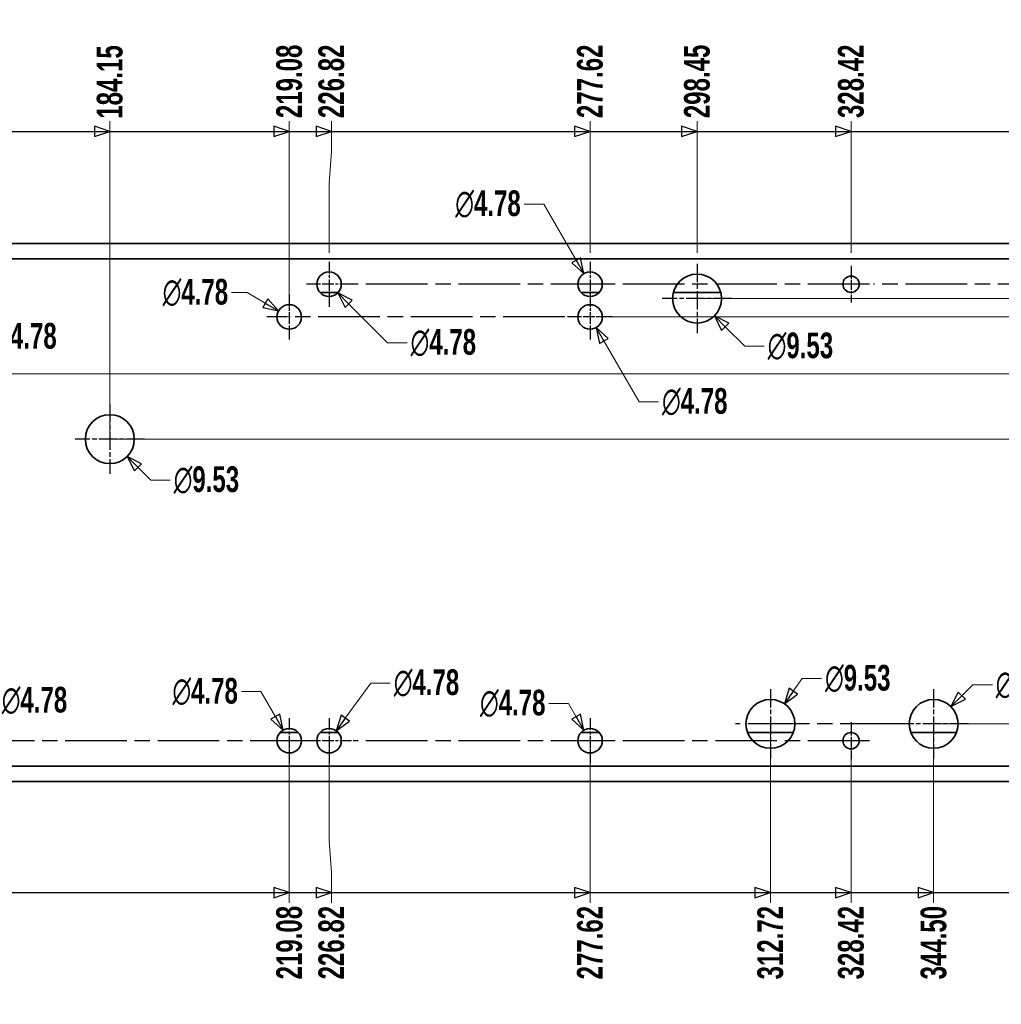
# Model space of a CAD drawing. Header units: millimetres. Extents: x 5 to 414, y 18 to 303.
# Tile 6 of 12: x 153 to 248, y 110 to 206. Entities that reach past the tile are written whole.
import ezdxf

# ---------------------------------------------------------------- set-up
doc = ezdxf.new("R2010")
doc.units = ezdxf.units.MM
doc.linetypes.add('CHAIN', pattern=[0.3543, 0.2362, -0.0295, 0.0591, -0.0295])
doc.linetypes.add('DASH_DOT', pattern=[0.182, 0.1181, -0.0295, 0.0049, -0.0295])
doc.layers.add('Center Mark(May)', color=1, linetype='DASH_DOT', lineweight=25, true_color=0xff0000)
for name, color, linetype, lineweight in [('Dimensions(May)', 7, 'Continuous', 25), ('Visible Edges(May)', 7, 'Continuous', 35), ('Visible Tangent Edges(May)', 7, 'Continuous', 35)]:
    doc.layers.add(name, color=color, linetype=linetype, lineweight=lineweight)
doc.styles.add('DimISO-30 Roman 2.5', font='romab___.ttf', dxfattribs={"width": 0.7})
doc.dimstyles.new('ISO-30-May', dxfattribs={"dimtxt": 2.5, "dimasz": 1.5, "dimexe": 1, "dimexo": 0.6, "dimgap": 0.4, "dimtad": 0, "dimtoh": 1, "dimrnd": 1e-08, "dimzin": 0, "dimdsep": 46, "dimtxsty": 'DimISO-30 Roman 2.5', "dimblk": 'Filled-1', "dimcen": 0.09, "dimclrd": 132, "dimclre": 132, "dimclrt": 256, "dimazin": 0, "dimtfac": 1.1, "dimtmove": 0, "dimatfit": 3, "dimfxl": 0, "dimtolj": 1, "dimlwd": 18, "dimlwe": 18, "dimarcsym": 0})

# ---------------------------------------------------------------- blocks, each defined once
blk = doc.blocks.new('*D25')
at = {"layer": 'Defpoints', "color": 0, "linetype": 'Continuous', "transparency": 16777216}
for p in [(178.918, 135.912), (69.38, 131.937), (178.918, 120.119)]:
    blk.add_point(p, dxfattribs=at)
at = {"layer": 'Dimensions(May)', "color": 132, "linetype": 'Continuous', "lineweight": 18, "transparency": 16777216}
blk.add_line((178.918, 135.312), (178.918, 120.119), dxfattribs=at)
at = {"layer": 'Dimensions(May)', "color": 172, "linetype": 'Continuous', "lineweight": 20, "true_color": 0x0000c8, "transparency": 16777216, "insert": (178.918, 116.249), "char_height": 2.5, "attachment_point": 5, "rotation": 90, "style": 'DimISO-30 Roman 2.5'}
blk.add_mtext('\\A1;219.08', dxfattribs=at)
blk = doc.blocks.new('Filled-1')
at = {"color": 0}
for p, q in [((0, 0), (-1, 0.333)), ((-1, 0.333), (-1, -0.333)), ((-1, 0), (0, 0)), ((-1, -0.333), (0, 0))]:
    blk.add_line(p, q, dxfattribs=at)
at = {"color": 0, "flags": 128}
blk.add_lwpolyline([(-1, -0.333), (0, 0), (-1, 0.333), (-1, -0.333)], dxfattribs=at)
at = {"color": 0}
blk.add_solid([(-1, -0.333), (0, 0), (-1, 0.333), (-1, -0.333)], dxfattribs=at)
blk = doc.blocks.new('*D26')
at = {"layer": 'Defpoints', "color": 0, "linetype": 'Continuous', "transparency": 16777216}
for p in [(182.791, 135.912), (69.38, 131.937), (183.023, 120.119)]:
    blk.add_point(p, dxfattribs=at)
at = {"layer": 'Dimensions(May)', "color": 132, "linetype": 'Continuous', "lineweight": 18, "transparency": 16777216}
for p, q in [((182.791, 135.312), (182.791, 126.119)), ((182.791, 126.119), (183.023, 123.119)), ((183.023, 123.119), (183.023, 120.119))]:
    blk.add_line(p, q, dxfattribs=at)
at = {"layer": 'Dimensions(May)', "color": 172, "linetype": 'Continuous', "lineweight": 20, "true_color": 0x0000c8, "transparency": 16777216, "insert": (183.023, 116.245), "char_height": 2.5, "attachment_point": 5, "rotation": 90, "style": 'DimISO-30 Roman 2.5'}
blk.add_mtext('\\A1;226.82', dxfattribs=at)
blk = doc.blocks.new('*D27')
at = {"layer": 'Defpoints', "color": 0, "linetype": 'Continuous', "transparency": 16777216}
for p in [(208.191, 135.912), (69.38, 131.937), (208.191, 120.119)]:
    blk.add_point(p, dxfattribs=at)
at = {"layer": 'Dimensions(May)', "color": 132, "linetype": 'Continuous', "lineweight": 18, "transparency": 16777216}
blk.add_line((208.191, 135.312), (208.191, 120.119), dxfattribs=at)
at = {"layer": 'Dimensions(May)', "color": 172, "linetype": 'Continuous', "lineweight": 20, "true_color": 0x0000c8, "transparency": 16777216, "insert": (208.191, 116.245), "char_height": 2.5, "attachment_point": 5, "rotation": 90, "style": 'DimISO-30 Roman 2.5'}
blk.add_mtext('\\A1;277.62', dxfattribs=at)
blk = doc.blocks.new('*D28')
at = {"layer": 'Defpoints', "color": 0, "linetype": 'Continuous', "transparency": 16777216}
for p in [(225.743, 137.55), (69.38, 131.937), (225.743, 120.119)]:
    blk.add_point(p, dxfattribs=at)
at = {"layer": 'Dimensions(May)', "color": 132, "linetype": 'Continuous', "lineweight": 18, "transparency": 16777216}
blk.add_line((225.743, 136.95), (225.743, 120.119), dxfattribs=at)
at = {"layer": 'Dimensions(May)', "color": 172, "linetype": 'Continuous', "lineweight": 20, "true_color": 0x0000c8, "transparency": 16777216, "insert": (225.743, 116.242), "char_height": 2.5, "attachment_point": 5, "rotation": 90, "style": 'DimISO-30 Roman 2.5'}
blk.add_mtext('\\A1;312.72', dxfattribs=at)
blk = doc.blocks.new('*D29')
at = {"layer": 'Defpoints', "color": 0, "linetype": 'Continuous', "transparency": 16777216}
for p in [(233.591, 135.912), (69.38, 131.937), (233.591, 120.119)]:
    blk.add_point(p, dxfattribs=at)
at = {"layer": 'Dimensions(May)', "color": 132, "linetype": 'Continuous', "lineweight": 18, "transparency": 16777216}
blk.add_line((233.591, 135.312), (233.591, 120.119), dxfattribs=at)
at = {"layer": 'Dimensions(May)', "color": 172, "linetype": 'Continuous', "lineweight": 20, "true_color": 0x0000c8, "transparency": 16777216, "insert": (233.591, 116.242), "char_height": 2.5, "attachment_point": 5, "rotation": 90, "style": 'DimISO-30 Roman 2.5'}
blk.add_mtext('\\A1;328.42', dxfattribs=at)
blk = doc.blocks.new('*D30')
at = {"layer": 'Defpoints', "color": 0, "linetype": 'Continuous', "transparency": 16777216}
for p in [(241.631, 137.55), (69.38, 131.937), (241.631, 120.119)]:
    blk.add_point(p, dxfattribs=at)
at = {"layer": 'Dimensions(May)', "color": 132, "linetype": 'Continuous', "lineweight": 18, "transparency": 16777216}
blk.add_line((241.631, 136.95), (241.631, 120.119), dxfattribs=at)
at = {"layer": 'Dimensions(May)', "color": 172, "linetype": 'Continuous', "lineweight": 20, "true_color": 0x0000c8, "transparency": 16777216, "insert": (241.631, 116.243), "char_height": 2.5, "attachment_point": 5, "rotation": 90, "style": 'DimISO-30 Roman 2.5'}
blk.add_mtext('\\A1;344.50', dxfattribs=at)
blk = doc.blocks.new('*D31')
at = {"layer": 'Defpoints', "color": 0, "linetype": 'Continuous', "transparency": 16777216}
for p in [(297.091, 135.912), (69.38, 131.937), (297.091, 120.119)]:
    blk.add_point(p, dxfattribs=at)
at = {"layer": 'Dimensions(May)', "color": 132, "linetype": 'Continuous', "lineweight": 18, "transparency": 16777216}
blk.add_line((297.091, 135.312), (297.091, 120.119), dxfattribs=at)
at = {"layer": 'Dimensions(May)', "color": 172, "linetype": 'Continuous', "lineweight": 20, "true_color": 0x0000c8, "transparency": 16777216, "insert": (297.091, 116.25), "char_height": 2.5, "attachment_point": 5, "rotation": 90, "style": 'DimISO-30 Roman 2.5'}
blk.add_mtext('\\A1;455.42', dxfattribs=at)
blk = doc.blocks.new('*D32')
at = {"layer": 'Defpoints', "color": 0, "linetype": 'Continuous', "transparency": 16777216}
for p in [(323.38, 132.74), (69.38, 131.937), (323.38, 120.119)]:
    blk.add_point(p, dxfattribs=at)
at = {"layer": 'Dimensions(May)', "color": 132, "linetype": 'Continuous', "lineweight": 18, "transparency": 16777216}
blk.add_line((323.38, 132.14), (323.38, 120.119), dxfattribs=at)
at = {"layer": 'Dimensions(May)', "color": 172, "linetype": 'Continuous', "lineweight": 20, "true_color": 0x0000c8, "transparency": 16777216, "insert": (323.38, 116.25), "char_height": 2.5, "attachment_point": 5, "rotation": 90, "style": 'DimISO-30 Roman 2.5'}
blk.add_mtext('\\A1;508.00', dxfattribs=at)
blk = doc.blocks.new('2dTransSymbol1')
at = {"layer": 'Dimensions(May)'}
for p, q in [((145.58, 121.119), (177.418, 121.119)), ((178.918, 121.119), (177.418, 121.619)), ((177.418, 121.619), (177.418, 120.619)), ((177.418, 121.119), (178.918, 121.119)), ((177.418, 120.619), (178.918, 121.119)), ((178.918, 121.119), (181.523, 121.119)), ((183.023, 121.119), (181.523, 121.619)), ((181.523, 121.619), (181.523, 120.619)), ((181.523, 121.119), (183.023, 121.119)), ((181.523, 120.619), (183.023, 121.119)), ((183.023, 121.119), (206.691, 121.119)), ((208.191, 121.119), (206.691, 121.619)), ((206.691, 121.619), (206.691, 120.619)), ((206.691, 121.119), (208.191, 121.119)), ((206.691, 120.619), (208.191, 121.119)), ((208.191, 121.119), (224.243, 121.119)), ((225.743, 121.119), (224.243, 121.619)), ((224.243, 121.619), (224.243, 120.619)), ((224.243, 121.119), (225.743, 121.119)), ((224.243, 120.619), (225.743, 121.119)), ((225.743, 121.119), (232.091, 121.119)), ((233.591, 121.119), (232.091, 121.619)), ((232.091, 121.619), (232.091, 120.619)), ((232.091, 121.119), (233.591, 121.119)), ((232.091, 120.619), (233.591, 121.119)), ((233.591, 121.119), (240.131, 121.119)), ((241.631, 121.119), (240.131, 121.619)), ((240.131, 121.619), (240.131, 120.619)), ((240.131, 121.119), (241.631, 121.119)), ((240.131, 120.619), (241.631, 121.119)), ((241.631, 121.119), (295.591, 121.119))]:
    blk.add_line(p, q, dxfattribs=at)
at = {"layer": 'Dimensions(May)', "flags": 128}
for points in [[(177.418, 120.619), (178.918, 121.119), (177.418, 121.619), (177.418, 120.619)], [(181.523, 120.619), (183.023, 121.119), (181.523, 121.619), (181.523, 120.619)], [(206.691, 120.619), (208.191, 121.119), (206.691, 121.619), (206.691, 120.619)], [(224.243, 120.619), (225.743, 121.119), (224.243, 121.619), (224.243, 120.619)], [(232.091, 120.619), (233.591, 121.119), (232.091, 121.619), (232.091, 120.619)], [(240.131, 120.619), (241.631, 121.119), (240.131, 121.619), (240.131, 120.619)]]:
    blk.add_lwpolyline(points, dxfattribs=at)
at = {"layer": 'Dimensions(May)'}
for points in [[(177.418, 120.619), (178.918, 121.119), (177.418, 121.619), (177.418, 120.619)], [(181.523, 120.619), (183.023, 121.119), (181.523, 121.619), (181.523, 120.619)], [(206.691, 120.619), (208.191, 121.119), (206.691, 121.619), (206.691, 120.619)], [(224.243, 120.619), (225.743, 121.119), (224.243, 121.619), (224.243, 120.619)], [(232.091, 120.619), (233.591, 121.119), (232.091, 121.619), (232.091, 120.619)], [(240.131, 120.619), (241.631, 121.119), (240.131, 121.619), (240.131, 120.619)]]:
    blk.add_solid(points, dxfattribs=at)
blk = doc.blocks.new('*D41')
at = {"layer": 'Defpoints', "color": 0, "linetype": 'Continuous', "transparency": 16777216}
for p in [(161.455, 196.242), (69.38, 184.324), (161.455, 165.274)]:
    blk.add_point(p, dxfattribs=at)
at = {"layer": 'Dimensions(May)', "color": 132, "linetype": 'Continuous', "lineweight": 18, "transparency": 16777216}
blk.add_line((161.455, 165.874), (161.455, 196.242), dxfattribs=at)
at = {"layer": 'Dimensions(May)', "color": 172, "linetype": 'Continuous', "lineweight": 20, "true_color": 0x0000c8, "transparency": 16777216, "insert": (161.455, 200.055), "char_height": 2.5, "attachment_point": 5, "rotation": 90, "style": 'DimISO-30 Roman 2.5'}
blk.add_mtext('\\A1;184.15', dxfattribs=at)
blk = doc.blocks.new('*D42')
at = {"layer": 'Defpoints', "color": 0, "linetype": 'Continuous', "transparency": 16777216}
for p in [(178.918, 196.242), (69.38, 184.324), (178.918, 177.174)]:
    blk.add_point(p, dxfattribs=at)
at = {"layer": 'Dimensions(May)', "color": 132, "linetype": 'Continuous', "lineweight": 18, "transparency": 16777216}
blk.add_line((178.918, 177.774), (178.918, 196.242), dxfattribs=at)
at = {"layer": 'Dimensions(May)', "color": 172, "linetype": 'Continuous', "lineweight": 20, "true_color": 0x0000c8, "transparency": 16777216, "insert": (178.918, 200.113), "char_height": 2.5, "attachment_point": 5, "rotation": 90, "style": 'DimISO-30 Roman 2.5'}
blk.add_mtext('\\A1;219.08', dxfattribs=at)
blk = doc.blocks.new('*D43')
at = {"layer": 'Defpoints', "color": 0, "linetype": 'Continuous', "transparency": 16777216}
for p in [(183.023, 196.242), (69.38, 184.324), (182.791, 182.824)]:
    blk.add_point(p, dxfattribs=at)
at = {"layer": 'Dimensions(May)', "color": 132, "linetype": 'Continuous', "lineweight": 18, "transparency": 16777216}
for p, q in [((183.023, 193.242), (183.023, 196.242)), ((182.791, 190.242), (183.023, 193.242)), ((182.791, 183.424), (182.791, 190.242))]:
    blk.add_line(p, q, dxfattribs=at)
at = {"layer": 'Dimensions(May)', "color": 172, "linetype": 'Continuous', "lineweight": 20, "true_color": 0x0000c8, "transparency": 16777216, "insert": (183.023, 200.117), "char_height": 2.5, "attachment_point": 5, "rotation": 90, "style": 'DimISO-30 Roman 2.5'}
blk.add_mtext('\\A1;226.82', dxfattribs=at)
blk = doc.blocks.new('*D44')
at = {"layer": 'Defpoints', "color": 0, "linetype": 'Continuous', "transparency": 16777216}
for p in [(208.191, 196.242), (69.38, 184.324), (208.191, 182.824)]:
    blk.add_point(p, dxfattribs=at)
at = {"layer": 'Dimensions(May)', "color": 132, "linetype": 'Continuous', "lineweight": 18, "transparency": 16777216}
blk.add_line((208.191, 183.424), (208.191, 196.242), dxfattribs=at)
at = {"layer": 'Dimensions(May)', "color": 172, "linetype": 'Continuous', "lineweight": 20, "true_color": 0x0000c8, "transparency": 16777216, "insert": (208.191, 200.117), "char_height": 2.5, "attachment_point": 5, "rotation": 90, "style": 'DimISO-30 Roman 2.5'}
blk.add_mtext('\\A1;277.62', dxfattribs=at)
blk = doc.blocks.new('*D45')
at = {"layer": 'Defpoints', "color": 0, "linetype": 'Continuous', "transparency": 16777216}
for p in [(218.605, 196.242), (69.38, 184.324), (218.605, 182.824)]:
    blk.add_point(p, dxfattribs=at)
at = {"layer": 'Dimensions(May)', "color": 132, "linetype": 'Continuous', "lineweight": 18, "transparency": 16777216}
blk.add_line((218.605, 183.424), (218.605, 196.242), dxfattribs=at)
at = {"layer": 'Dimensions(May)', "color": 172, "linetype": 'Continuous', "lineweight": 20, "true_color": 0x0000c8, "transparency": 16777216, "insert": (218.605, 200.108), "char_height": 2.5, "attachment_point": 5, "rotation": 90, "style": 'DimISO-30 Roman 2.5'}
blk.add_mtext('\\A1;298.45', dxfattribs=at)
blk = doc.blocks.new('*D46')
at = {"layer": 'Defpoints', "color": 0, "linetype": 'Continuous', "transparency": 16777216}
for p in [(233.591, 196.242), (69.38, 184.324), (233.591, 182.824)]:
    blk.add_point(p, dxfattribs=at)
at = {"layer": 'Dimensions(May)', "color": 132, "linetype": 'Continuous', "lineweight": 18, "transparency": 16777216}
blk.add_line((233.591, 183.424), (233.591, 196.242), dxfattribs=at)
at = {"layer": 'Dimensions(May)', "color": 172, "linetype": 'Continuous', "lineweight": 20, "true_color": 0x0000c8, "transparency": 16777216, "insert": (233.591, 200.119), "char_height": 2.5, "attachment_point": 5, "rotation": 90, "style": 'DimISO-30 Roman 2.5'}
blk.add_mtext('\\A1;328.42', dxfattribs=at)
blk = doc.blocks.new('*D47')
at = {"layer": 'Defpoints', "color": 0, "linetype": 'Continuous', "transparency": 16777216}
for p in [(297.091, 196.242), (69.38, 184.324), (297.091, 180.362)]:
    blk.add_point(p, dxfattribs=at)
at = {"layer": 'Dimensions(May)', "color": 132, "linetype": 'Continuous', "lineweight": 18, "transparency": 16777216}
blk.add_line((297.091, 180.962), (297.091, 196.242), dxfattribs=at)
at = {"layer": 'Dimensions(May)', "color": 172, "linetype": 'Continuous', "lineweight": 20, "true_color": 0x0000c8, "transparency": 16777216, "insert": (297.091, 200.112), "char_height": 2.5, "attachment_point": 5, "rotation": 90, "style": 'DimISO-30 Roman 2.5'}
blk.add_mtext('\\A1;455.42', dxfattribs=at)
blk = doc.blocks.new('*D48')
at = {"layer": 'Defpoints', "color": 0, "linetype": 'Continuous', "transparency": 16777216}
for p in [(301.181, 196.242), (69.38, 184.324), (297.98, 172.424)]:
    blk.add_point(p, dxfattribs=at)
at = {"layer": 'Dimensions(May)', "color": 132, "linetype": 'Continuous', "lineweight": 18, "transparency": 16777216}
for p, q in [((301.181, 193.242), (301.181, 196.242)), ((297.98, 190.242), (301.181, 193.242)), ((297.98, 173.024), (297.98, 190.242))]:
    blk.add_line(p, q, dxfattribs=at)
at = {"layer": 'Dimensions(May)', "color": 172, "linetype": 'Continuous', "lineweight": 20, "true_color": 0x0000c8, "transparency": 16777216, "insert": (301.181, 200.11), "char_height": 2.5, "attachment_point": 5, "rotation": 90, "style": 'DimISO-30 Roman 2.5'}
blk.add_mtext('\\A1;457.20', dxfattribs=at)
blk = doc.blocks.new('*D49')
at = {"layer": 'Defpoints', "color": 0, "linetype": 'Continuous', "transparency": 16777216}
for p in [(323.38, 196.242), (69.38, 184.324), (323.38, 183.521)]:
    blk.add_point(p, dxfattribs=at)
at = {"layer": 'Dimensions(May)', "color": 132, "linetype": 'Continuous', "lineweight": 18, "transparency": 16777216}
blk.add_line((323.38, 184.121), (323.38, 196.242), dxfattribs=at)
at = {"layer": 'Dimensions(May)', "color": 172, "linetype": 'Continuous', "lineweight": 20, "true_color": 0x0000c8, "transparency": 16777216, "insert": (323.38, 200.112), "char_height": 2.5, "attachment_point": 5, "rotation": 90, "style": 'DimISO-30 Roman 2.5'}
blk.add_mtext('\\A1;508.00', dxfattribs=at)
blk = doc.blocks.new('2dTransSymbol2')
at = {"layer": 'Dimensions(May)'}
for p, q in [((161.455, 195.242), (159.955, 195.742)), ((159.955, 195.742), (159.955, 194.742)), ((178.918, 195.242), (177.418, 195.742)), ((177.418, 195.742), (177.418, 194.742)), ((183.023, 195.242), (181.523, 195.742)), ((181.523, 195.742), (181.523, 194.742)), ((208.191, 195.242), (206.691, 195.742)), ((206.691, 195.742), (206.691, 194.742)), ((218.605, 195.242), (217.105, 195.742)), ((217.105, 195.742), (217.105, 194.742)), ((233.591, 195.242), (232.091, 195.742)), ((232.091, 195.742), (232.091, 194.742)), ((145.58, 195.242), (159.955, 195.242)), ((159.955, 195.242), (161.455, 195.242)), ((159.955, 194.742), (161.455, 195.242)), ((161.455, 195.242), (177.418, 195.242)), ((177.418, 195.242), (178.918, 195.242)), ((177.418, 194.742), (178.918, 195.242)), ((178.918, 195.242), (181.523, 195.242)), ((181.523, 195.242), (183.023, 195.242)), ((181.523, 194.742), (183.023, 195.242)), ((183.023, 195.242), (206.691, 195.242)), ((206.691, 195.242), (208.191, 195.242)), ((206.691, 194.742), (208.191, 195.242)), ((208.191, 195.242), (217.105, 195.242)), ((217.105, 195.242), (218.605, 195.242)), ((217.105, 194.742), (218.605, 195.242)), ((218.605, 195.242), (232.091, 195.242)), ((232.091, 195.242), (233.591, 195.242)), ((232.091, 194.742), (233.591, 195.242)), ((233.591, 195.242), (295.591, 195.242))]:
    blk.add_line(p, q, dxfattribs=at)
at = {"layer": 'Dimensions(May)', "flags": 128}
for points in [[(159.955, 194.742), (161.455, 195.242), (159.955, 195.742), (159.955, 194.742)], [(177.418, 194.742), (178.918, 195.242), (177.418, 195.742), (177.418, 194.742)], [(181.523, 194.742), (183.023, 195.242), (181.523, 195.742), (181.523, 194.742)], [(206.691, 194.742), (208.191, 195.242), (206.691, 195.742), (206.691, 194.742)], [(217.105, 194.742), (218.605, 195.242), (217.105, 195.742), (217.105, 194.742)], [(232.091, 194.742), (233.591, 195.242), (232.091, 195.742), (232.091, 194.742)]]:
    blk.add_lwpolyline(points, dxfattribs=at)
at = {"layer": 'Dimensions(May)'}
for points in [[(159.955, 194.742), (161.455, 195.242), (159.955, 195.742), (159.955, 194.742)], [(177.418, 194.742), (178.918, 195.242), (177.418, 195.742), (177.418, 194.742)], [(181.523, 194.742), (183.023, 195.242), (181.523, 195.742), (181.523, 194.742)], [(206.691, 194.742), (208.191, 195.242), (206.691, 195.742), (206.691, 194.742)], [(217.105, 194.742), (218.605, 195.242), (217.105, 195.742), (217.105, 194.742)], [(232.091, 194.742), (233.591, 195.242), (232.091, 195.742), (232.091, 194.742)]]:
    blk.add_solid(points, dxfattribs=at)
blk = doc.blocks.new('*D64')
at = {"layer": 'Defpoints', "color": 0, "linetype": 'Continuous', "transparency": 16777216}
for p in [(333.689, 140.13), (241.631, 137.55), (323.38, 131.937)]:
    blk.add_point(p, dxfattribs=at)
at = {"layer": 'Dimensions(May)', "color": 132, "linetype": 'Continuous', "lineweight": 18, "transparency": 16777216}
for p, q in [((327.689, 137.55), (330.689, 140.13)), ((330.689, 140.13), (333.689, 140.13)), ((242.231, 137.55), (327.689, 137.55))]:
    blk.add_line(p, q, dxfattribs=at)
at = {"layer": 'Dimensions(May)', "color": 172, "linetype": 'Continuous', "lineweight": 20, "true_color": 0x0000c8, "transparency": 16777216, "insert": (336.856, 140.13), "char_height": 2.5, "attachment_point": 5, "style": 'DimISO-30 Roman 2.5'}
blk.add_mtext('\\A1;11.23', dxfattribs=at)
blk = doc.blocks.new('*D65')
at = {"layer": 'Defpoints', "color": 0, "linetype": 'Continuous', "transparency": 16777216}
for p in [(333.689, 183.924), (218.605, 178.965), (323.38, 131.937)]:
    blk.add_point(p, dxfattribs=at)
at = {"layer": 'Dimensions(May)', "color": 132, "linetype": 'Continuous', "lineweight": 18, "transparency": 16777216}
for p, q in [((327.689, 178.965), (330.689, 183.924)), ((330.689, 183.924), (333.689, 183.924)), ((219.205, 178.965), (327.689, 178.965))]:
    blk.add_line(p, q, dxfattribs=at)
at = {"layer": 'Dimensions(May)', "color": 172, "linetype": 'Continuous', "lineweight": 20, "true_color": 0x0000c8, "transparency": 16777216, "insert": (336.905, 183.924), "char_height": 2.5, "attachment_point": 5, "style": 'DimISO-30 Roman 2.5'}
blk.add_mtext('\\A1;94.06', dxfattribs=at)
blk = doc.blocks.new('*D66')
at = {"layer": 'Defpoints', "color": 0, "linetype": 'Continuous', "transparency": 16777216}
for p in [(333.689, 179.821), (208.191, 177.174), (323.38, 131.937)]:
    blk.add_point(p, dxfattribs=at)
at = {"layer": 'Dimensions(May)', "color": 132, "linetype": 'Continuous', "lineweight": 18, "transparency": 16777216}
for p, q in [((327.689, 177.174), (330.689, 179.821)), ((330.689, 179.821), (333.689, 179.821)), ((208.791, 177.174), (327.689, 177.174))]:
    blk.add_line(p, q, dxfattribs=at)
at = {"layer": 'Dimensions(May)', "color": 172, "linetype": 'Continuous', "lineweight": 20, "true_color": 0x0000c8, "transparency": 16777216, "insert": (336.907, 179.821), "char_height": 2.5, "attachment_point": 5, "style": 'DimISO-30 Roman 2.5'}
blk.add_mtext('\\A1;90.47', dxfattribs=at)
blk = doc.blocks.new('*D67')
at = {"layer": 'Defpoints', "color": 0, "linetype": 'Continuous', "transparency": 16777216}
for p in [(161.455, 165.274), (333.689, 165.274), (323.38, 131.937)]:
    blk.add_point(p, dxfattribs=at)
at = {"layer": 'Dimensions(May)', "color": 132, "linetype": 'Continuous', "lineweight": 18, "transparency": 16777216}
blk.add_line((162.055, 165.274), (333.689, 165.274), dxfattribs=at)
at = {"layer": 'Dimensions(May)', "color": 172, "linetype": 'Continuous', "lineweight": 20, "true_color": 0x0000c8, "transparency": 16777216, "insert": (336.903, 165.274), "char_height": 2.5, "attachment_point": 5, "style": 'DimISO-30 Roman 2.5'}
blk.add_mtext('\\A1;66.68', dxfattribs=at)
blk = doc.blocks.new('*D68')
at = {"layer": 'Defpoints', "color": 0, "linetype": 'Continuous', "transparency": 16777216}
for p in [(145.58, 171.624), (333.689, 171.624), (323.38, 131.937)]:
    blk.add_point(p, dxfattribs=at)
at = {"layer": 'Dimensions(May)', "color": 132, "linetype": 'Continuous', "lineweight": 18, "transparency": 16777216}
blk.add_line((146.18, 171.624), (333.689, 171.624), dxfattribs=at)
at = {"layer": 'Dimensions(May)', "color": 172, "linetype": 'Continuous', "lineweight": 20, "true_color": 0x0000c8, "transparency": 16777216, "insert": (336.912, 171.624), "char_height": 2.5, "attachment_point": 5, "style": 'DimISO-30 Roman 2.5'}
blk.add_mtext('\\A1;79.38', dxfattribs=at)
blk = doc.blocks.new('*D128')
at = {"layer": 'Defpoints', "color": 0, "linetype": 'Continuous', "transparency": 16777216}
for p in [(159.772, 166.958), (163.139, 163.59)]:
    blk.add_point(p, dxfattribs=at)
at = {"layer": 'Dimensions(May)', "color": 132, "linetype": 'Continuous', "lineweight": 18, "transparency": 16777216}
for p, q in [((161.365, 165.274), (161.545, 165.274)), ((161.455, 165.184), (161.455, 165.364)), ((165.434, 161.295), (164.2, 162.53)), ((167.342, 161.295), (165.434, 161.295))]:
    blk.add_line(p, q, dxfattribs=at)
at = {"layer": 'Dimensions(May)', "color": 132, "linetype": 'Continuous', "lineweight": 18, "transparency": 16777216, "xscale": 1.5, "yscale": 1.5, "zscale": 1.5, "rotation": 135.0000000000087}
blk.add_blockref('Filled-1', (163.139, 163.59), dxfattribs=at)
at = {"layer": 'Dimensions(May)', "color": 172, "linetype": 'Continuous', "lineweight": 20, "true_color": 0x0000c8, "transparency": 16777216, "insert": (170.858, 161.295), "char_height": 2.5, "attachment_point": 5, "style": 'DimISO-30 Roman 2.5'}
blk.add_mtext('\\A1;∅9.53', dxfattribs=at)
blk = doc.blocks.new('*D129')
at = {"layer": 'Defpoints', "color": 0, "linetype": 'Continuous', "transparency": 16777216}
for p in [(216.922, 180.649), (220.289, 177.281)]:
    blk.add_point(p, dxfattribs=at)
at = {"layer": 'Dimensions(May)', "color": 132, "linetype": 'Continuous', "lineweight": 18, "transparency": 16777216}
for p, q in [((218.515, 178.965), (218.695, 178.965)), ((218.605, 178.875), (218.605, 179.055)), ((223.243, 174.327), (221.35, 176.22)), ((225.151, 174.327), (223.243, 174.327))]:
    blk.add_line(p, q, dxfattribs=at)
at = {"layer": 'Dimensions(May)', "color": 132, "linetype": 'Continuous', "lineweight": 18, "transparency": 16777216, "xscale": 1.5, "yscale": 1.5, "zscale": 1.5, "rotation": 135.0000000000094}
blk.add_blockref('Filled-1', (220.289, 177.281), dxfattribs=at)
at = {"layer": 'Dimensions(May)', "color": 172, "linetype": 'Continuous', "lineweight": 20, "true_color": 0x0000c8, "transparency": 16777216, "insert": (228.667, 174.327), "char_height": 2.5, "attachment_point": 5, "style": 'DimISO-30 Roman 2.5'}
blk.add_mtext('\\A1;∅9.53', dxfattribs=at)
blk = doc.blocks.new('*D130')
at = {"layer": 'Defpoints', "color": 0, "linetype": 'Continuous', "transparency": 16777216}
for p in [(227.106, 139.502), (224.379, 135.598)]:
    blk.add_point(p, dxfattribs=at)
at = {"layer": 'Dimensions(May)', "color": 132, "linetype": 'Continuous', "lineweight": 18, "transparency": 16777216}
for p, q in [((228.824, 141.962), (227.965, 140.732)), ((230.732, 141.962), (228.824, 141.962)), ((225.653, 137.55), (225.833, 137.55)), ((225.743, 137.46), (225.743, 137.64))]:
    blk.add_line(p, q, dxfattribs=at)
at = {"layer": 'Dimensions(May)', "color": 132, "linetype": 'Continuous', "lineweight": 18, "transparency": 16777216, "xscale": 1.5, "yscale": 1.5, "zscale": 1.5, "rotation": 235.0653253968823}
blk.add_blockref('Filled-1', (227.106, 139.502), dxfattribs=at)
at = {"layer": 'Dimensions(May)', "color": 172, "linetype": 'Continuous', "lineweight": 20, "true_color": 0x0000c8, "transparency": 16777216, "insert": (234.248, 141.962), "char_height": 2.5, "attachment_point": 5, "style": 'DimISO-30 Roman 2.5'}
blk.add_mtext('\\A1;∅9.53', dxfattribs=at)
blk = doc.blocks.new('*D131')
at = {"layer": 'Defpoints', "color": 0, "linetype": 'Continuous', "transparency": 16777216}
for p in [(243.314, 139.234), (239.947, 135.866)]:
    blk.add_point(p, dxfattribs=at)
at = {"layer": 'Dimensions(May)', "color": 132, "linetype": 'Continuous', "lineweight": 18, "transparency": 16777216}
for p, q in [((245.436, 141.355), (244.375, 140.295)), ((247.344, 141.355), (245.436, 141.355)), ((241.541, 137.55), (241.721, 137.55)), ((241.631, 137.46), (241.631, 137.64))]:
    blk.add_line(p, q, dxfattribs=at)
at = {"layer": 'Dimensions(May)', "color": 132, "linetype": 'Continuous', "lineweight": 18, "transparency": 16777216, "xscale": 1.5, "yscale": 1.5, "zscale": 1.5, "rotation": 224.9999999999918}
blk.add_blockref('Filled-1', (243.314, 139.234), dxfattribs=at)
at = {"layer": 'Dimensions(May)', "color": 172, "linetype": 'Continuous', "lineweight": 20, "true_color": 0x0000c8, "transparency": 16777216, "insert": (250.859, 141.355), "char_height": 2.5, "attachment_point": 5, "style": 'DimISO-30 Roman 2.5'}
blk.add_mtext('\\A1;∅9.53', dxfattribs=at)
blk = doc.blocks.new('*D132')
at = {"layer": 'Defpoints', "color": 0, "linetype": 'Continuous', "transparency": 16777216}
for p in [(181.947, 181.206), (183.636, 179.518)]:
    blk.add_point(p, dxfattribs=at)
at = {"layer": 'Dimensions(May)', "color": 132, "linetype": 'Continuous', "lineweight": 18, "transparency": 16777216}
for p, q in [((182.701, 180.362), (182.881, 180.362)), ((182.791, 180.272), (182.791, 180.452)), ((188.49, 174.664), (184.696, 178.457)), ((190.389, 174.664), (188.49, 174.664))]:
    blk.add_line(p, q, dxfattribs=at)
at = {"layer": 'Dimensions(May)', "color": 132, "linetype": 'Continuous', "lineweight": 18, "transparency": 16777216, "xscale": 1.5, "yscale": 1.5, "zscale": 1.5, "rotation": 135.0000000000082}
blk.add_blockref('Filled-1', (183.636, 179.518), dxfattribs=at)
at = {"layer": 'Dimensions(May)', "color": 172, "linetype": 'Continuous', "lineweight": 20, "true_color": 0x0000c8, "transparency": 16777216, "insert": (193.913, 174.664), "char_height": 2.5, "attachment_point": 5, "style": 'DimISO-30 Roman 2.5'}
blk.add_mtext('\\A1;∅4.78', dxfattribs=at)
blk = doc.blocks.new('*D133')
at = {"layer": 'Defpoints', "color": 0, "linetype": 'Continuous', "transparency": 16777216}
for p in [(177.884, 177.771), (179.952, 176.577)]:
    blk.add_point(p, dxfattribs=at)
at = {"layer": 'Dimensions(May)', "color": 132, "linetype": 'Continuous', "lineweight": 18, "transparency": 16777216}
for p, q in [((173.306, 179.548), (174.806, 179.548)), ((174.806, 179.548), (176.585, 178.521)), ((178.828, 177.174), (179.008, 177.174)), ((178.918, 177.084), (178.918, 177.264))]:
    blk.add_line(p, q, dxfattribs=at)
at = {"layer": 'Dimensions(May)', "color": 132, "linetype": 'Continuous', "lineweight": 18, "transparency": 16777216, "xscale": 1.5, "yscale": 1.5, "zscale": 1.5, "rotation": 330.0000000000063}
blk.add_blockref('Filled-1', (177.884, 177.771), dxfattribs=at)
at = {"layer": 'Dimensions(May)', "color": 172, "linetype": 'Continuous', "lineweight": 20, "true_color": 0x0000c8, "transparency": 16777216, "insert": (169.782, 179.548), "char_height": 2.5, "attachment_point": 5, "style": 'DimISO-30 Roman 2.5'}
blk.add_mtext('\\A1;∅4.78', dxfattribs=at)
blk = doc.blocks.new('*D134')
at = {"layer": 'Defpoints', "color": 0, "linetype": 'Continuous', "transparency": 16777216}
for p in [(207.595, 181.396), (208.788, 179.328)]:
    blk.add_point(p, dxfattribs=at)
at = {"layer": 'Dimensions(May)', "color": 132, "linetype": 'Continuous', "lineweight": 18, "transparency": 16777216}
for p, q in [((201.787, 188.166), (203.686, 188.166)), ((203.686, 188.166), (206.845, 182.695)), ((208.101, 180.362), (208.281, 180.362)), ((208.191, 180.272), (208.191, 180.452))]:
    blk.add_line(p, q, dxfattribs=at)
at = {"layer": 'Dimensions(May)', "color": 132, "linetype": 'Continuous', "lineweight": 18, "transparency": 16777216, "xscale": 1.5, "yscale": 1.5, "zscale": 1.5, "rotation": 300.0000000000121}
blk.add_blockref('Filled-1', (207.595, 181.396), dxfattribs=at)
at = {"layer": 'Dimensions(May)', "color": 172, "linetype": 'Continuous', "lineweight": 20, "true_color": 0x0000c8, "transparency": 16777216, "insert": (198.262, 188.166), "char_height": 2.5, "attachment_point": 5, "style": 'DimISO-30 Roman 2.5'}
blk.add_mtext('\\A1;∅4.78', dxfattribs=at)
blk = doc.blocks.new('*D135')
at = {"layer": 'Defpoints', "color": 0, "linetype": 'Continuous', "transparency": 16777216}
for p in [(183.491, 136.879), (182.092, 134.944)]:
    blk.add_point(p, dxfattribs=at)
at = {"layer": 'Dimensions(May)', "color": 132, "linetype": 'Continuous', "lineweight": 18, "transparency": 16777216}
for p, q in [((186.851, 141.526), (184.37, 138.095)), ((188.75, 141.526), (186.851, 141.526)), ((182.701, 135.912), (182.881, 135.912)), ((182.791, 135.822), (182.791, 136.002))]:
    blk.add_line(p, q, dxfattribs=at)
at = {"layer": 'Dimensions(May)', "color": 132, "linetype": 'Continuous', "lineweight": 18, "transparency": 16777216, "xscale": 1.5, "yscale": 1.5, "zscale": 1.5, "rotation": 234.1313145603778}
blk.add_blockref('Filled-1', (183.491, 136.879), dxfattribs=at)
at = {"layer": 'Dimensions(May)', "color": 172, "linetype": 'Continuous', "lineweight": 20, "true_color": 0x0000c8, "transparency": 16777216, "insert": (192.274, 141.526), "char_height": 2.5, "attachment_point": 5, "style": 'DimISO-30 Roman 2.5'}
blk.add_mtext('\\A1;∅4.78', dxfattribs=at)
blk = doc.blocks.new('*D136')
at = {"layer": 'Defpoints', "color": 0, "linetype": 'Continuous', "transparency": 16777216}
for p in [(178.321, 136.946), (179.515, 134.878)]:
    blk.add_point(p, dxfattribs=at)
at = {"layer": 'Dimensions(May)', "color": 132, "linetype": 'Continuous', "lineweight": 18, "transparency": 16777216}
for p, q in [((174.258, 140.693), (176.157, 140.693)), ((176.157, 140.693), (177.571, 138.245)), ((178.828, 135.912), (179.008, 135.912)), ((178.918, 135.822), (178.918, 136.002))]:
    blk.add_line(p, q, dxfattribs=at)
at = {"layer": 'Dimensions(May)', "color": 132, "linetype": 'Continuous', "lineweight": 18, "transparency": 16777216, "xscale": 1.5, "yscale": 1.5, "zscale": 1.5, "rotation": 300.0000000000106}
blk.add_blockref('Filled-1', (178.321, 136.946), dxfattribs=at)
at = {"layer": 'Dimensions(May)', "color": 172, "linetype": 'Continuous', "lineweight": 20, "true_color": 0x0000c8, "transparency": 16777216, "insert": (170.734, 140.693), "char_height": 2.5, "attachment_point": 5, "style": 'DimISO-30 Roman 2.5'}
blk.add_mtext('\\A1;∅4.78', dxfattribs=at)
blk = doc.blocks.new('*D137')
at = {"layer": 'Defpoints', "color": 0, "linetype": 'Continuous', "transparency": 16777216}
for p in [(207.595, 136.946), (208.788, 134.878)]:
    blk.add_point(p, dxfattribs=at)
at = {"layer": 'Dimensions(May)', "color": 132, "linetype": 'Continuous', "lineweight": 18, "transparency": 16777216}
for p, q in [((204.195, 139.544), (206.095, 139.544)), ((206.095, 139.544), (206.845, 138.245)), ((208.101, 135.912), (208.281, 135.912)), ((208.191, 135.822), (208.191, 136.002))]:
    blk.add_line(p, q, dxfattribs=at)
at = {"layer": 'Dimensions(May)', "color": 132, "linetype": 'Continuous', "lineweight": 18, "transparency": 16777216, "xscale": 1.5, "yscale": 1.5, "zscale": 1.5, "rotation": 300.0000000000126}
blk.add_blockref('Filled-1', (207.595, 136.946), dxfattribs=at)
at = {"layer": 'Dimensions(May)', "color": 172, "linetype": 'Continuous', "lineweight": 20, "true_color": 0x0000c8, "transparency": 16777216, "insert": (200.671, 139.544), "char_height": 2.5, "attachment_point": 5, "style": 'DimISO-30 Roman 2.5'}
blk.add_mtext('\\A1;∅4.78', dxfattribs=at)
blk = doc.blocks.new('*D138')
at = {"layer": 'Defpoints', "color": 0, "linetype": 'Continuous', "transparency": 16777216}
for p in [(146.325, 136.845), (144.836, 134.979)]:
    blk.add_point(p, dxfattribs=at)
at = {"layer": 'Dimensions(May)', "color": 132, "linetype": 'Continuous', "lineweight": 18, "transparency": 16777216}
for p, q in [((148.7, 139.823), (147.26, 138.018)), ((150.6, 139.823), (148.7, 139.823)), ((145.49, 135.912), (145.67, 135.912)), ((145.58, 135.822), (145.58, 136.002))]:
    blk.add_line(p, q, dxfattribs=at)
at = {"layer": 'Dimensions(May)', "color": 132, "linetype": 'Continuous', "lineweight": 18, "transparency": 16777216, "xscale": 1.5, "yscale": 1.5, "zscale": 1.5, "rotation": 231.4173125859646}
blk.add_blockref('Filled-1', (146.325, 136.845), dxfattribs=at)
at = {"layer": 'Dimensions(May)', "color": 172, "linetype": 'Continuous', "lineweight": 20, "true_color": 0x0000c8, "transparency": 16777216, "insert": (154.124, 139.823), "char_height": 2.5, "attachment_point": 5, "style": 'DimISO-30 Roman 2.5'}
blk.add_mtext('\\A1;∅4.78', dxfattribs=at)
blk = doc.blocks.new('*D139')
at = {"layer": 'Defpoints', "color": 0, "linetype": 'Continuous', "transparency": 16777216}
for p in [(146.177, 172.658), (144.984, 170.59)]:
    blk.add_point(p, dxfattribs=at)
at = {"layer": 'Dimensions(May)', "color": 132, "linetype": 'Continuous', "lineweight": 18, "transparency": 16777216}
for p, q in [((147.677, 175.256), (146.927, 173.957)), ((149.576, 175.256), (147.677, 175.256)), ((145.49, 171.624), (145.67, 171.624)), ((145.58, 171.534), (145.58, 171.714))]:
    blk.add_line(p, q, dxfattribs=at)
at = {"layer": 'Dimensions(May)', "color": 132, "linetype": 'Continuous', "lineweight": 18, "transparency": 16777216, "xscale": 1.5, "yscale": 1.5, "zscale": 1.5, "rotation": 239.9999999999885}
blk.add_blockref('Filled-1', (146.177, 172.658), dxfattribs=at)
at = {"layer": 'Dimensions(May)', "color": 172, "linetype": 'Continuous', "lineweight": 20, "true_color": 0x0000c8, "transparency": 16777216, "insert": (153.101, 175.256), "char_height": 2.5, "attachment_point": 5, "style": 'DimISO-30 Roman 2.5'}
blk.add_mtext('\\A1;∅4.78', dxfattribs=at)
blk = doc.blocks.new('*D140')
at = {"layer": 'Defpoints', "color": 0, "linetype": 'Continuous', "transparency": 16777216}
for p in [(207.595, 178.208), (208.788, 176.14)]:
    blk.add_point(p, dxfattribs=at)
at = {"layer": 'Dimensions(May)', "color": 132, "linetype": 'Continuous', "lineweight": 18, "transparency": 16777216}
for p, q in [((208.101, 177.174), (208.281, 177.174)), ((208.191, 177.084), (208.191, 177.264)), ((212.961, 168.913), (209.538, 174.841)), ((214.86, 168.913), (212.961, 168.913))]:
    blk.add_line(p, q, dxfattribs=at)
at = {"layer": 'Dimensions(May)', "color": 132, "linetype": 'Continuous', "lineweight": 18, "transparency": 16777216, "xscale": 1.5, "yscale": 1.5, "zscale": 1.5, "rotation": 120.0000000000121}
blk.add_blockref('Filled-1', (208.788, 176.14), dxfattribs=at)
at = {"layer": 'Dimensions(May)', "color": 172, "linetype": 'Continuous', "lineweight": 20, "true_color": 0x0000c8, "transparency": 16777216, "insert": (218.384, 168.913), "char_height": 2.5, "attachment_point": 5, "style": 'DimISO-30 Roman 2.5'}
blk.add_mtext('\\A1;∅4.78', dxfattribs=at)

msp = doc.modelspace()

# ---------------------------------------------------------------- linework, layer by layer
at = {"layer": 'Center Mark(May)', "linetype": 'CHAIN', "ltscale": 4.875433}
for p, q in [((182.7915, 182.5556), (182.7915, 178.168)), ((208.1915, 182.5556), (208.1915, 178.168)), ((184.9853, 180.3618), (180.5977, 180.3618)), ((178.918, 179.3679), (178.918, 174.9803)), ((208.1915, 179.3679), (208.1915, 174.9803)), ((210.3853, 177.1741), (205.9977, 177.1741)), ((178.918, 138.1056), (178.918, 133.718)), ((182.7915, 138.1056), (182.7915, 133.718)), ((208.1915, 138.1056), (208.1915, 133.718)), ((184.9853, 135.9118), (180.5977, 135.9118))]:
    msp.add_line(p, q, dxfattribs=at)
at = {"layer": 'Center Mark(May)', "linetype": 'CHAIN', "ltscale": 7.51444}
for p, q in [((218.6055, 182.3461), (218.6055, 175.5836)), ((221.9867, 178.9648), (215.2242, 178.9648)), ((161.4555, 168.6555), (161.4555, 161.893)), ((164.8367, 165.2742), (158.0742, 165.2742)), ((225.7429, 140.9314), (225.7429, 134.1689)), ((241.6306, 140.9314), (241.6306, 134.1689)), ((245.0118, 137.5501), (238.2493, 137.5501))]:
    msp.add_line(p, q, dxfattribs=at)
at = {"layer": 'Center Mark(May)', "linetype": 'CHAIN', "ltscale": 3.986356}
for p, q in [((233.5915, 182.1556), (233.5915, 178.5681)), ((233.5915, 137.7056), (233.5915, 134.1181))]:
    msp.add_line(p, q, dxfattribs=at)
at = {"layer": 'Center Mark(May)', "linetype": 'CHAIN', "ltscale": 25.402201}
for p, q in [((210.3853, 180.3618), (184.6286, 180.3618)), ((235.3852, 180.3618), (210.0622, 180.3618)), ((298.8852, 180.3618), (235.7673, 180.3618)), ((205.7393, 177.1741), (176.7242, 177.1741)), ((238.5416, 137.5501), (222.3616, 137.5501)), ((181.1118, 135.9118), (147.5978, 135.9118)), ((210.3853, 135.9118), (185.1259, 135.9118)), ((235.3852, 135.9118), (210.229, 135.9118))]:
    msp.add_line(p, q, dxfattribs=at)
at = {"layer": 'Visible Edges(May)'}
for p, q in [((71.6835, 184.3242), (321.0774, 184.3242)), ((183.6775, 179.5617), (181.9055, 179.5617)), ((209.0775, 179.5617), (207.3055, 179.5617)), ((220.9107, 179.5617), (216.3002, 179.5617)), ((178.0207, 136.6992), (179.8153, 136.6992)), ((181.8942, 136.6992), (183.6888, 136.6992)), ((207.2942, 136.6992), (209.0888, 136.6992)), ((223.5188, 136.6992), (227.9669, 136.6992)), ((233.4913, 136.6992), (233.6917, 136.6992)), ((239.4065, 136.6992), (243.8546, 136.6992)), ((321.0774, 131.9367), (71.6835, 131.9367))]:
    msp.add_line(p, q, dxfattribs=at)
for centre, radius in [((182.7915, 180.3618), 1.1938), ((208.1915, 180.3618), 1.1938), ((218.6055, 178.9648), 2.3813), ((233.5915, 180.3618), 0.7937), ((178.918, 177.1741), 1.1938), ((208.1915, 177.1741), 1.1938), ((161.4555, 165.2742), 2.3813), ((225.7429, 137.5501), 2.3813), ((241.6306, 137.5501), 2.3813), ((178.918, 135.9118), 1.1938), ((182.7915, 135.9118), 1.1938), ((208.1915, 135.9118), 1.1938), ((233.5915, 135.9118), 0.7937)]:
    msp.add_circle(centre, radius, dxfattribs=at)
at = {"layer": 'Visible Tangent Edges(May)'}
for p, q in [((321.0774, 182.8242), (71.6835, 182.8242)), ((71.6835, 133.4367), (321.0774, 133.4367))]:
    msp.add_line(p, q, dxfattribs=at)

# ---------------------------------------------------------------- block references
at = {"layer": 'Dimensions(May)'}
for name in ['2dTransSymbol2', '2dTransSymbol1']:
    msp.add_blockref(name, (0, 0), dxfattribs=at)

# ---------------------------------------------------------------- dimensions: what is measured, and where the dimension line sits
at = {"layer": 'Dimensions(May)', "color": 132, "linetype": 'Continuous', "lineweight": 20, "true_color": 0x00cccc}
for feature_location, offset, dtype, origin, picture, middle in [((233.5915, 182.8242), (0, 13.4183), 1, (69.3805, 184.3242), '*D46', (233.5915, 200.1193)), ((182.7915, 182.8242), (0.2316, 13.4183), 1, (69.3805, 184.3242), '*D43', (183.023, 200.1168)), ((208.1915, 182.8242), (0, 13.4183), 1, (69.3805, 184.3242), '*D44', (208.1915, 200.1168)), ((178.9179614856, 177.1741023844), (0, 19.0683744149), 1, (69.3804614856, 184.3242023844), '*D42', (178.9179614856, 200.1129244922)), ((297.0915, 180.3618), (0, 15.8807), 1, (69.3805, 184.3242), '*D47', (297.0915, 200.1116)), ((323.3805, 183.5212), (0, 12.7213), 1, (69.3805, 184.3242), '*D49', (323.3805, 200.1116)), ((297.9805, 172.4243), (3.2008, 23.8182), 1, (69.3805, 184.3242), '*D48', (301.1812, 200.1104)), ((218.6055, 182.8242), (0, 13.4183), 1, (69.3805, 184.3242), '*D45', (218.6055, 200.1078)), ((161.4555, 165.2742), (0, 30.9683), 1, (69.3805, 184.3242), '*D41', (161.4555, 200.0551)), ((218.6055, 178.9648), (115.084, 4.9593), 0, (323.3805, 131.9367), '*D65', (336.9046, 183.9241)), ((208.1915, 177.1741), (125.498, 2.6471), 0, (323.3805, 131.9367), '*D66', (336.9072, 179.8212)), ((145.5804614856, 171.6242023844), (188.108973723, 0), 0, (323.3804614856, 131.9367023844), '*D68', (336.9123058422, 171.6242023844)), ((161.4554614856, 165.2742023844), (172.233973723, 0), 0, (323.3804614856, 131.9367023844), '*D67', (336.9033117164, 165.2742023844)), ((241.6306, 137.5501), (92.0589, 2.5803), 0, (323.3805, 131.9367), '*D64', (336.8558, 140.1304)), ((225.7429, 137.5501), (0, -17.4311), 1, (69.3805, 131.9367), '*D28', (225.7429, 116.2421)), ((241.6306, 137.5501), (0, -17.4311), 1, (69.3805, 131.9367), '*D30', (241.6306, 116.2434)), ((178.9179614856, 135.9118023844), (0, -15.7928078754), 1, (69.3804614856, 131.9367023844), '*D25', (178.9179614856, 116.248546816)), ((182.7915, 135.9118), (0.2316, -15.7928), 1, (69.3805, 131.9367), '*D26', (183.023, 116.2447)), ((208.1915, 135.9118), (0, -15.7928), 1, (69.3805, 131.9367), '*D27', (208.1915, 116.2447)), ((233.5915, 135.9118), (0, -15.7928), 1, (69.3805, 131.9367), '*D29', (233.5915, 116.2421)), ((297.0915, 135.9118), (0, -15.7928), 1, (69.3805, 131.9367), '*D31', (297.0915, 116.2498)), ((323.3805, 132.7397), (0, -12.6207), 1, (69.3805, 131.9367), '*D32', (323.3805, 116.2498))]:
    dim = msp.add_ordinate_dim(feature_location=feature_location, offset=offset, dtype=dtype, origin=origin, dimstyle='ISO-30-May', override={"dimtad": 0, "dimdec": 2, "dimlfac": 2, "dimtp": 0, "dimtm": 0, "dimtdec": 2}, dxfattribs=at)
    dim.commit()
    dim.dimension.update_dxf_attribs({"geometry": picture, "text_midpoint": middle})
for p1, p2, picture, middle in [((208.7884, 179.3279), (207.5946, 181.3957), '*D134', (198.2623, 188.1659)), ((179.9518, 176.5772), (177.8841, 177.771), '*D133', (169.782, 179.5479)), ((181.9473, 181.2059), (183.6356, 179.5177), '*D132', (193.9131, 174.6637)), ((216.9217, 180.6486), (220.2893, 177.281), '*D129', (228.667, 174.3268)), ((207.5946, 178.208), (208.7884, 176.1402), '*D140', (218.3844, 168.9132)), ((144.9836, 170.5903), (146.1774, 172.6581), '*D139', (153.1009, 175.2561)), ((159.7716635, 166.9580004), (163.1392595, 163.5904044), '*D128', (170.8578205, 161.2953798)), ((182.092, 134.9444), (183.4909, 136.8792), '*D135', (192.2742, 141.5258)), ((224.3793, 135.5979), (227.1065, 139.5023), '*D130', (234.2479, 141.9617)), ((239.9468, 135.8663), (243.3144, 139.2339), '*D131', (250.8592, 141.3552)), ((179.5149, 134.8779), (178.3211, 136.9457), '*D136', (170.7339, 140.6932)), ((144.836, 134.9786), (146.325, 136.845), '*D138', (154.124, 139.8226)), ((208.7884, 134.8779), (207.5946, 136.9457), '*D137', (200.671, 139.5437))]:
    dim = msp.add_diameter_dim_2p(p1=p1, p2=p2, dimstyle='ISO-30-May', override={"dimtih": 1, "dimdec": 2, "dimlfac": 2, "dimtp": 0, "dimtm": 0, "dimtdec": 2, "dimtofl": 0}, dxfattribs=at)
    dim.commit()
    dim.dimension.update_dxf_attribs({"geometry": picture, "text_midpoint": middle, "dimtype": 163})

doc.saveas('drawing.dxf')
